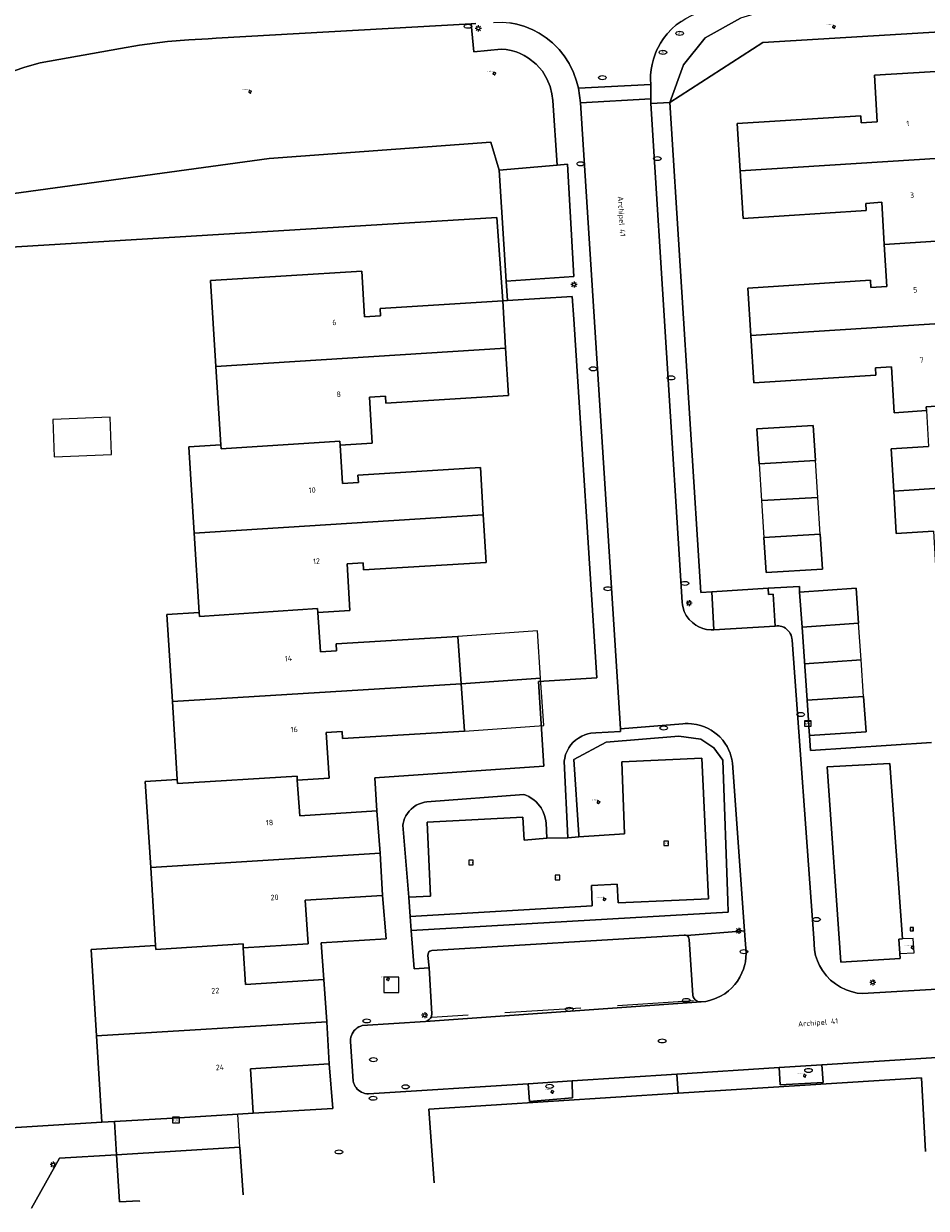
# Model space of a CAD drawing. Header units: metres. Extents: x 162098 to 162858, y 502351 to 503184.
# Tile 7 of 94: x 162331 to 162390, y 502362 to 502439. Entities that reach past the tile are written whole.
import ezdxf
from ezdxf.enums import TextEntityAlignment as Align

# ---------------------------------------------------------------- set-up
doc = ezdxf.new("R2010")
doc.units = ezdxf.units.M
doc.linetypes.add('IE-TERREINAFSCHEIDING-SO', pattern=[10, 8, -2])
doc.linetypes.add('RI-HWA-SO', pattern=[7.4, 5, -2.4])
for name, color, linetype, lineweight, true_color in [('B-PV-GR-BEPLANTING_CULTUUR_HEESTERS-GV', 7, 'Continuous', 13, 0x99cc00), ('B-PV-GR-BEPLANTING_CULTUUR_ROOS-GV', 7, 'Continuous', 18, 0x99cc00), ('B-PV-GR-BOOM-S', 7, 'Continuous', 13, 0x4c9900), ('B-PV-IE-TERREINAFSCHEIDING-G', 6, 'IE-TERREINAFSCHEIDING-SO', 18, 0xff00ff), ('B-PV-RI-HWA_GOOT_MOLGOOT-G', 150, 'RI-HWA-SO', 18, 0x007fff)]:
    doc.layers.add(name, color=color, linetype=linetype, lineweight=lineweight, true_color=true_color)
for name, color, linetype, lineweight in [('B-PV-IE-MEUBILAIR-S', 252, 'Continuous', 13), ('B-PV-IE-MEUBILAIR_WEGMEUBILAIR-GV', 252, 'Continuous', 13), ('B-PV-IE-MEUBILAIR_WEGMEUBILAIR-S', 252, 'Continuous', 13), ('B-PV-OG-BEBOUWING-GV', 7, 'Continuous', 18), ('B-PV-OG-BEBOUWING-T18', 7, 'Continuous', 18), ('B-PV-OG-BEBOUWING_LUIFEL-GV', 7, 'Continuous', 18), ('B-PV-OG-BEBOUWING_OVERBOUWING-GV', 7, 'Continuous', 18), ('B-PV-OG-TERREIN_BEGROEID-GV', 7, 'Continuous', 13), ('B-PV-OG-TERREIN_ERF-GV', 252, 'Continuous', 13), ('B-PV-OG-TOPOGRAFIE-T18', 7, 'Continuous', 18), ('B-PV-VH-GESLOTENVERHARDING_ASFALT-GV', 252, 'Continuous', 13), ('B-PV-VH-GESLOTENVERHARDING_KUNSTSTOF-GV', 252, 'Continuous', 13), ('B-PV-VH-HALFVERHARDING-GV', 252, 'Continuous', 13), ('B-PV-VH-OPENVERHARDING_BETONSTRAATSTEEN-GV', 252, 'Continuous', 13), ('B-PV-VH-OPENVERHARDING_TEGEL-GV', 252, 'Continuous', 13)]:
    doc.layers.add(name, color=color, linetype=linetype, lineweight=lineweight)
doc.styles.add('NLCS-ISO', font='NLCS-ISO.ttf')
doc.styles.add('NLCS-ISO-M200-T18', font='NLCS-ISO.ttf', dxfattribs={"height": 1.8})

# ---------------------------------------------------------------- blocks, each defined once
blk = doc.blocks.new('SIE-MEUBILAIR_BORD_VERKEER-SO')
blk.add_lwpolyline([(-0.5625, -0.5625), (0.5625, -0.5625), (0.5625, 0.5625), (-0.5625, 0.5625)], close=True)
at = {"style": 'NLCS-ISO'}
blk.add_text('vb', height=0.75, dxfattribs=at).set_placement((0, 0), align=Align.MIDDLE_CENTER)
blk = doc.blocks.new('SIE-MEUBILAIR_KAST_TELECOM-SO')
for points in [[(-1, 1), (1, 1), (1, 0.84), (-1, 0.84)], [(-1, 0.76), (1, 0.76), (1, -1), (-1, -1)]]:
    blk.add_lwpolyline(points, close=True)
at = {"style": 'NLCS-ISO'}
blk.add_text('tele', height=0.75, dxfattribs=at).set_placement((0, 0), align=Align.MIDDLE_CENTER)
blk = doc.blocks.new('SIE-MEUBILAIR_PAAL_LICHTMAST-SO')
for points in [[(-0.62, 0), (-1, 0)], [(-0.71, 0.71), (-0.44, 0.44)], [(0, 1), (0, 0.62)], [(0.44, 0.44), (0.71, 0.71)], [(1, 0), (0.62, 0)], [(-0.71, -0.71), (-0.44, -0.44)], [(0, -0.62), (0, -1)], [(0.44, -0.44), (0.71, -0.71)]]:
    blk.add_lwpolyline(points)
blk.add_circle((0, 0), 0.5)
blk = doc.blocks.new('SIE-MEUBILAIR_PUT_KOLK-SO')
blk.add_ellipse((0, 0), major_axis=(1.25, 0), ratio=0.54)
blk = doc.blocks.new('SIE-MEUBILAIR_PUT_BRANDKRAAN-SO')
blk.add_ellipse((0, 0), major_axis=(1.25, 0), ratio=0.54)
blk = doc.blocks.new('SIE-MEUBILAIR_PUT_RIOOLPUT-SO')
blk.add_ellipse((0, 0), major_axis=(1.25, 0), ratio=0.54)
blk = doc.blocks.new('SIE-MEUBILAIR_PUT_DRAINAGEPUT-SO')
blk.add_ellipse((0, 0), major_axis=(1.25, 0), ratio=0.54)
at = {"style": 'NLCS-ISO'}
blk.add_text('dr', height=0.75, dxfattribs=at).set_placement((0.03, 0), align=Align.MIDDLE_CENTER)
blk = doc.blocks.new('SIE-WEG_SPEELTOESTEL-SO')
at = {"flags": 128}
blk.add_lwpolyline([(-0.75, -0.75), (0.75, -0.75), (0.75, 0.75), (-0.75, 0.75)], close=True, dxfattribs=at)
at = {"style": 'NLCS-ISO'}
blk.add_text('SPT', height=0.45, dxfattribs=at).set_placement((0, 0), align=Align.MIDDLE_CENTER)
blk = doc.blocks.new('SGR-BOOM_GBKN-SO')
for centre, start, end in [((-0.25, -0.1), 67.1244, 157.1244), ((-0.1, 0.25), 157.1244, 247.1244), ((-0.1, 0.25), 337.1244, 157.1244), ((0.25, 0.1), 247.1244, 337.1244), ((-0.25, -0.1), 157.1244, 337.1244), ((0.1, -0.25), 157.1244, 337.1244), ((0.1, -0.25), 337.1244, 67.1244)]:
    blk.add_arc(centre, 0.188, start, end)
at = {"extrusion": (0, 0, -1)}
blk.add_arc((-0.25, 0.1), 0.188, 22.8756, 202.8756, dxfattribs=at)
at = {"style": 'NLCS-ISO'}
blk.add_attdef('SOORT', text='', height=0.35, dxfattribs=at).set_placement((0, 0.75), align=Align.MIDDLE_RIGHT)

msp = doc.modelspace()

# ---------------------------------------------------------------- linework, layer by layer
at = {"layer": 'B-PV-GR-BEPLANTING_CULTUUR_HEESTERS-GV'}
for points in [[(162415.868, 502442.63), (162380.917, 502440.452), (162377.85, 502439.527), (162375.542, 502438.236), (162374.12, 502436.474), (162373.217, 502434.017), (162379.308, 502437.933), (162417.408, 502440.241)], [(162373.955, 502439.325), (162373.643, 502439.093), (162373.343, 502438.827), (162373.046, 502438.51), (162372.811, 502438.21), (162372.609, 502437.904), (162372.45, 502437.618), (162372.35, 502437.408), (162372.255, 502437.179), (162372.144, 502436.856), (162372.055, 502436.51), (162371.993, 502436.162), (162371.959, 502435.811), (162371.95, 502435.529), (162371.963, 502435.192), (162371.976, 502434.258), (162371.981, 502433.946), (162373.217, 502434.017), (162374.12, 502436.474), (162375.542, 502438.236), (162377.85, 502439.527)]]:
    msp.add_lwpolyline(points, dxfattribs=at)
for points in [[(162319.57, 502405.595), (162322.955, 502401.815), (162323.123, 502400.911), (162321.494, 502424.06), (162325.72, 502424.26), (162361.877, 502426.468), (162362.267, 502421.009), (162362.566, 502421.034), (162362.485, 502422.303), (162362.034, 502429.57), (162361.488, 502431.401), (162346.942, 502430.344), (162326.358, 502427.516), (162316.92, 502425.025), (162318.284, 502406.32)], [(162374.328, 502379.422), (162374.39, 502379.376), (162374.439, 502379.317), (162374.471, 502379.247), (162374.483, 502379.162), (162374.727, 502375.521), (162374.751, 502375.412), (162374.807, 502375.299), (162374.879, 502375.212), (162375.016, 502375.118), (162375.118, 502375.083), (162375.274, 502375.072), (162375.581, 502375.112), (162375.808, 502375.161), (162376.152, 502375.27), (162376.489, 502375.421), (162376.814, 502375.614), (162377.062, 502375.801), (162377.268, 502375.987), (162377.477, 502376.215), (162377.644, 502376.434), (162377.813, 502376.704), (162377.947, 502376.972), (162378.049, 502377.232), (162378.134, 502377.524), (162378.171, 502377.702), (162378.208, 502377.977), (162378.218, 502378.266), (162378.113, 502379.724)], [(162383.192, 502370.944), (162380.383, 502370.778), (162380.458, 502369.632), (162383.258, 502369.785)], [(162363.933, 502369.712), (162364.019, 502368.56), (162366.831, 502368.786), (162366.817, 502369.9)]]:
    msp.add_lwpolyline(points, close=True, dxfattribs=at)
at = {"layer": 'B-PV-GR-BEPLANTING_CULTUUR_ROOS-GV'}
for points in [[(162375.255, 502392.292), (162376.109, 502391.735), (162376.702, 502390.906), (162377.009, 502381.697), (162377.033, 502380.962), (162356.261, 502379.748), (162356.456, 502377.243), (162357.44, 502377.302), (162357.361, 502378.113), (162357.365, 502378.23), (162357.389, 502378.292), (162357.427, 502378.347), (162357.491, 502378.401), (162357.615, 502378.438), (162374.164, 502379.46), (162374.234, 502379.456), (162374.328, 502379.422), (162378.113, 502379.724), (162377.322, 502390.71), (162377.277, 502390.98), (162377.222, 502391.197), (162377.162, 502391.377), (162377.065, 502391.612), (162376.968, 502391.801), (162376.833, 502392.02), (162376.683, 502392.221), (162376.488, 502392.44), (162376.351, 502392.568), (162376.172, 502392.715), (162375.931, 502392.88), (162375.737, 502392.989), (162375.483, 502393.104), (162375.22, 502393.195), (162374.969, 502393.257), (162374.632, 502393.304), (162374.414, 502393.314), (162374.219, 502393.309), (162374.059, 502393.296), (162369.987, 502392.959), (162369.989, 502392.786), (162368.363, 502392.701), (162368.041, 502392.678), (162367.84, 502392.637), (162367.643, 502392.577), (162367.446, 502392.493), (162367.222, 502392.366), (162367.037, 502392.23), (162366.869, 502392.076), (162366.727, 502391.913), (162366.591, 502391.719), (162366.478, 502391.509), (162366.387, 502391.28), (162366.327, 502391.053), (162366.297, 502390.859), (162366.534, 502385.834), (162367.26, 502385.883), (162367.25, 502386.027), (162366.928, 502390.952), (162369.039, 502392.091), (162373.813, 502392.484)], [(162357.523, 502382.012), (162357.302, 502386.862), (162363.575, 502387.189), (162363.669, 502385.666), (162365.149, 502385.804), (162365.112, 502386.807), (162365.075, 502387.05), (162365.008, 502387.296), (162364.913, 502387.532), (162364.774, 502387.782), (162364.591, 502388.028), (162364.444, 502388.182), (162364.294, 502388.313), (162364.133, 502388.43), (162363.97, 502388.527), (162363.78, 502388.618), (162363.64, 502388.671), (162357.296, 502388.181), (162357.127, 502388.156), (162356.928, 502388.105), (162356.751, 502388.038), (162356.598, 502387.961), (162356.417, 502387.844), (162356.256, 502387.71), (162356.129, 502387.577), (162356.015, 502387.431), (162355.915, 502387.271), (162355.831, 502387.095), (162355.778, 502386.949), (162355.732, 502386.767), (162355.714, 502386.662), (162356.113, 502381.944)]]:
    msp.add_lwpolyline(points, close=True, dxfattribs=at)
at = {"layer": 'B-PV-IE-MEUBILAIR_WEGMEUBILAIR-GV'}
for points in [[(162388.292, 502378.247), (162389.228, 502378.281), (162389.16, 502379.236), (162388.477, 502379.204), (162388.224, 502379.192)], [(162355.462, 502376.7), (162354.462, 502376.7), (162354.462, 502375.7), (162355.462, 502375.7)]]:
    msp.add_lwpolyline(points, close=True, dxfattribs=at)
at = {"layer": 'B-PV-IE-TERREINAFSCHEIDING-G'}
msp.add_lwpolyline([(162375.255, 502392.292), (162373.813, 502392.484), (162369.039, 502392.091), (162366.928, 502390.952), (162367.25, 502386.027)], dxfattribs=at)
at = {"layer": 'B-PV-OG-BEBOUWING-GV'}
for points in [[(162396.499, 502436.39), (162386.627, 502435.809), (162386.806, 502432.739), (162385.759, 502432.672), (162385.731, 502433.141), (162377.626, 502432.626), (162377.826, 502429.522), (162396.833, 502430.73)], [(162396.833, 502430.73), (162377.826, 502429.522), (162378.025, 502426.419), (162386.094, 502426.932), (162386.067, 502427.402), (162387.115, 502427.469), (162387.276, 502424.712), (162397.15, 502425.34)], [(162387.276, 502424.712), (162387.437, 502421.957), (162386.389, 502421.89), (162386.362, 502422.359), (162378.321, 502421.848), (162378.521, 502418.744), (162397.468, 502419.949), (162397.15, 502425.34)], [(162354.229, 502420.506), (162354.257, 502420.037), (162353.208, 502419.971), (162353.028, 502422.96), (162343.113, 502422.345), (162343.465, 502416.715), (162362.451, 502417.904), (162362.267, 502421.009)], [(162390.022, 502414.078), (162397.784, 502414.589), (162397.769, 502414.848), (162397.468, 502419.949), (162378.521, 502418.744), (162378.72, 502415.641), (162386.725, 502416.15), (162386.697, 502416.62), (162387.745, 502416.687), (162387.921, 502413.679), (162390.037, 502413.818)], [(162362.451, 502417.904), (162343.465, 502416.715), (162343.785, 502411.585), (162343.801, 502411.326), (162351.584, 502411.813), (162351.599, 502411.555), (162353.706, 502411.687), (162353.525, 502414.702), (162354.573, 502414.768), (162354.601, 502414.298), (162362.636, 502414.801)], [(162400.217, 502409.34), (162399.886, 502414.975), (162397.769, 502414.848), (162397.784, 502414.589), (162390.022, 502414.078), (162390.037, 502413.818), (162390.174, 502411.473), (162387.73, 502411.312), (162387.892, 502408.533)], [(162379.063, 502410.332), (162382.767, 502410.542), (162382.62, 502412.837), (162378.915, 502412.627)], [(162341.68, 502411.453), (162342.033, 502405.8), (162360.99, 502406.981), (162360.804, 502410.085), (162352.771, 502409.585), (162352.799, 502409.115), (162351.749, 502409.05), (162351.599, 502411.555), (162351.584, 502411.813), (162343.801, 502411.326), (162343.785, 502411.585)], [(162400.531, 502404.014), (162400.217, 502409.34), (162387.892, 502408.533), (162388.054, 502405.77), (162390.498, 502405.931), (162390.673, 502402.935), (162392.79, 502403.055), (162392.773, 502403.315), (162400.546, 502403.755)], [(162342.033, 502405.8), (162342.358, 502400.593), (162342.374, 502400.333), (162350.125, 502400.844), (162350.143, 502400.586), (162352.248, 502400.725), (162352.065, 502403.782), (162353.114, 502403.847), (162353.142, 502403.377), (162361.176, 502403.877), (162360.99, 502406.981)], [(162379.522, 502403.216), (162383.226, 502403.426), (162383.078, 502405.721), (162379.374, 502405.511)], [(162350.125, 502400.844), (162342.374, 502400.333), (162342.358, 502400.593), (162340.252, 502400.454), (162340.607, 502394.765), (162359.538, 502395.925), (162359.323, 502399.029), (162351.338, 502398.54), (162351.37, 502398.07), (162350.321, 502398.006), (162350.143, 502400.586)], [(162359.538, 502395.925), (162340.607, 502394.765), (162340.927, 502389.652), (162340.943, 502389.393), (162348.779, 502389.871), (162348.796, 502389.611), (162350.893, 502389.739), (162350.686, 502392.739), (162351.735, 502392.803), (162351.767, 502392.334), (162359.752, 502392.823)], [(162348.779, 502389.871), (162340.943, 502389.393), (162340.927, 502389.652), (162338.832, 502389.524), (162339.184, 502383.885), (162354.217, 502384.823), (162354.016, 502387.586), (162348.951, 502387.27), (162348.796, 502389.611)], [(162345.24, 502378.88), (162345.256, 502378.621), (162349.508, 502378.888), (162349.319, 502381.742), (162354.39, 502382.059), (162354.217, 502384.823), (162339.184, 502383.885), (162339.503, 502378.78), (162339.519, 502378.521)], [(162350.525, 502376.54), (162345.4, 502376.224), (162345.256, 502378.621), (162345.24, 502378.88), (162339.519, 502378.521), (162339.503, 502378.78), (162335.281, 502378.515), (162335.635, 502372.845), (162350.721, 502373.777)], [(162336.819, 502367.235), (162340.609, 502367.462), (162341.058, 502367.489), (162344.903, 502367.719), (162345.909, 502367.78), (162345.733, 502370.694), (162350.892, 502371.013), (162350.721, 502373.777), (162335.635, 502372.845), (162335.989, 502367.186)]]:
    msp.add_lwpolyline(points, close=True, dxfattribs=at)
for points in [[(162385.425, 502402.178), (162381.724, 502401.933)], [(162385.586, 502399.883), (162385.425, 502402.178)], [(162381.724, 502401.933), (162381.884, 502399.638)], [(162381.884, 502399.638), (162385.586, 502399.883)], [(162385.921, 502395.084), (162382.219, 502394.839)], [(162386.083, 502392.77), (162385.921, 502395.084)], [(162382.219, 502394.839), (162382.311, 502393.53)], [(162382.311, 502393.53), (162382.34, 502393.106), (162382.381, 502392.525)], [(162382.381, 502392.525), (162386.083, 502392.77)], [(162345.236, 502362.433), (162345.037, 502365.55), (162336.952, 502365.059), (162337.14, 502361.972)], [(162337.14, 502361.972), (162338.438, 502362.051), (162338.441, 502362.001)]]:
    msp.add_lwpolyline(points, dxfattribs=at)
at = {"layer": 'B-PV-OG-BEBOUWING_LUIFEL-GV'}
for points in [[(162382.922, 502408.132), (162382.767, 502410.542), (162379.063, 502410.332), (162379.219, 502407.921)], [(162379.219, 502407.921), (162379.374, 502405.511), (162383.078, 502405.721), (162382.922, 502408.132)], [(162385.753, 502397.483), (162385.586, 502399.883), (162381.884, 502399.638), (162382.052, 502397.238)], [(162364.749, 502396.286), (162364.535, 502399.389), (162359.323, 502399.029), (162359.538, 502395.925)], [(162382.052, 502397.238), (162382.219, 502394.839), (162385.921, 502395.084), (162385.753, 502397.483)], [(162359.538, 502395.925), (162359.752, 502392.823), (162364.964, 502393.183), (162364.749, 502396.286)]]:
    msp.add_lwpolyline(points, close=True, dxfattribs=at)
for points in [[(162341.058, 502367.489), (162340.609, 502367.462), (162336.819, 502367.235)], [(162336.819, 502367.235), (162336.952, 502365.059)], [(162344.903, 502367.719), (162341.058, 502367.489)], [(162345.037, 502365.55), (162344.903, 502367.719)], [(162336.952, 502365.059), (162345.037, 502365.55)]]:
    msp.add_lwpolyline(points, dxfattribs=at)
at = {"layer": 'B-PV-OG-BEBOUWING_OVERBOUWING-GV'}
msp.add_lwpolyline([(162332.767, 502413.241), (162332.865, 502410.788), (162336.621, 502410.937), (162336.523, 502413.39)], close=True, dxfattribs=at)
at = {"layer": 'B-PV-OG-TERREIN_BEGROEID-GV'}
for points in [[(162360.195, 502439.166), (162343.486, 502438.216), (162342.944, 502438.19), (162341.685, 502438.126), (162340.281, 502438.004), (162338.46, 502437.764), (162337.202, 502437.547), (162331.946, 502436.608), (162330.932, 502436.315), (162329.545, 502435.833), (162327.905, 502435.18), (162326.819, 502434.695), (162325.501, 502434.046), (162323.833, 502433.126), (162322.468, 502432.284), (162321.411, 502431.573), (162315.364, 502427.503)], [(162365.84, 502429.912), (162365.538, 502434.135), (162365.489, 502434.583), (162365.368, 502435.064), (162365.162, 502435.565), (162364.861, 502436.056), (162364.452, 502436.525), (162363.959, 502436.919), (162363.662, 502437.097), (162363.361, 502437.239), (162363.14, 502437.323), (162362.814, 502437.416), (162362.498, 502437.476), (162362.16, 502437.508), (162360.359, 502437.334), (162360.195, 502439.166)], [(162318.284, 502406.32), (162316.92, 502425.025), (162326.358, 502427.516), (162346.942, 502430.344), (162361.488, 502431.401), (162362.034, 502429.57)], [(162362.034, 502429.57), (162365.84, 502429.912)]]:
    msp.add_lwpolyline(points, dxfattribs=at)
msp.add_lwpolyline([(162367.26, 502385.883), (162370.25, 502386.084), (162370.071, 502390.815), (162375.318, 502391.048), (162375.747, 502381.82), (162373.836, 502381.737), (162369.836, 502381.562), (162369.767, 502382.789), (162368.076, 502382.694), (162368.118, 502381.364), (162356.19, 502380.662), (162356.261, 502379.748), (162377.033, 502380.962), (162377.009, 502381.697), (162376.702, 502390.906), (162376.109, 502391.735), (162375.255, 502392.292), (162373.813, 502392.484), (162369.039, 502392.091), (162366.928, 502390.952), (162367.25, 502386.027)], close=True, dxfattribs=at)
at = {"layer": 'B-PV-OG-TERREIN_ERF-GV'}
for points in [[(162417.408, 502440.241), (162379.308, 502437.933), (162373.217, 502434.017), (162375.244, 502401.908), (162375.977, 502401.949), (162379.657, 502402.194), (162381.717, 502402.301), (162381.724, 502401.933), (162385.425, 502402.178), (162385.586, 502399.883), (162381.884, 502399.638), (162382.219, 502394.839), (162385.921, 502395.084), (162386.083, 502392.77), (162382.381, 502392.525), (162382.449, 502391.547), (162390.366, 502392.072)], [(162390.037, 502413.818), (162387.921, 502413.679), (162387.745, 502416.687), (162386.697, 502416.62), (162386.725, 502416.15), (162378.72, 502415.641), (162378.521, 502418.744), (162378.321, 502421.848), (162386.362, 502422.359), (162386.389, 502421.89), (162387.437, 502421.957), (162387.276, 502424.712), (162387.115, 502427.469), (162386.067, 502427.402), (162386.094, 502426.932), (162378.025, 502426.419), (162377.826, 502429.522), (162377.626, 502432.626), (162385.731, 502433.141), (162385.759, 502432.672), (162386.806, 502432.739), (162386.627, 502435.809), (162396.499, 502436.39)], [(162327.88, 502366.7), (162335.989, 502367.186), (162335.635, 502372.845), (162335.281, 502378.515), (162339.503, 502378.78), (162339.184, 502383.885), (162338.832, 502389.524), (162340.927, 502389.652), (162340.607, 502394.765), (162340.252, 502400.454), (162342.358, 502400.593), (162342.033, 502405.8), (162341.68, 502411.453), (162343.785, 502411.585), (162343.465, 502416.715), (162343.113, 502422.345), (162353.028, 502422.96), (162353.208, 502419.971), (162354.257, 502420.037), (162354.229, 502420.506), (162362.267, 502421.009), (162361.877, 502426.468), (162325.72, 502424.26)], [(162354.016, 502387.586), (162353.875, 502389.761), (162364.96, 502390.516), (162364.618, 502396.07), (162368.431, 502396.32), (162366.916, 502419.804), (162366.819, 502421.305), (162362.566, 502421.034)], [(162362.566, 502421.034), (162362.267, 502421.009)], [(162362.267, 502421.009), (162362.451, 502417.904)], [(162362.451, 502417.904), (162362.636, 502414.801), (162354.601, 502414.298), (162354.573, 502414.768), (162353.525, 502414.702), (162353.706, 502411.687)], [(162353.706, 502411.687), (162351.599, 502411.555)], [(162351.599, 502411.555), (162351.749, 502409.05)], [(162390.498, 502405.931), (162388.054, 502405.77), (162387.892, 502408.533), (162387.73, 502411.312), (162390.174, 502411.473)], [(162352.799, 502409.115), (162352.771, 502409.585), (162360.804, 502410.085)], [(162360.804, 502410.085), (162360.99, 502406.981)], [(162351.749, 502409.05), (162352.799, 502409.115)], [(162360.99, 502406.981), (162361.176, 502403.877)], [(162352.065, 502403.782), (162352.248, 502400.725), (162350.143, 502400.586)], [(162353.142, 502403.377), (162353.114, 502403.847), (162352.065, 502403.782)], [(162361.176, 502403.877), (162353.142, 502403.377)], [(162350.143, 502400.586), (162350.321, 502398.006)], [(162351.338, 502398.54), (162359.323, 502399.029)], [(162359.323, 502399.029), (162359.538, 502395.925)], [(162350.321, 502398.006), (162351.37, 502398.07), (162351.338, 502398.54)], [(162359.538, 502395.925), (162359.752, 502392.823), (162351.767, 502392.334)], [(162351.767, 502392.334), (162351.735, 502392.803), (162350.686, 502392.739), (162350.893, 502389.739), (162348.796, 502389.611)], [(162348.796, 502389.611), (162348.951, 502387.27)], [(162348.951, 502387.27), (162354.016, 502387.586)], [(162354.39, 502382.059), (162349.319, 502381.742)], [(162350.525, 502376.54), (162350.355, 502378.941), (162354.626, 502379.209), (162354.39, 502382.059)], [(162349.319, 502381.742), (162349.508, 502378.888)], [(162349.508, 502378.888), (162345.256, 502378.621)], [(162345.256, 502378.621), (162345.4, 502376.224), (162350.525, 502376.54)], [(162350.892, 502371.013), (162345.733, 502370.694), (162345.909, 502367.78)], [(162345.909, 502367.78), (162351.125, 502368.092), (162350.892, 502371.013)], [(162389.976, 502365.277), (162389.709, 502370.111), (162373.768, 502369.09), (162357.427, 502368.044), (162357.775, 502363.23)], [(162338.441, 502362.001), (162338.438, 502362.051), (162337.14, 502361.972), (162336.952, 502365.059), (162333.199, 502364.827), (162331.372, 502361.569), (162331.373, 502361.552)]]:
    msp.add_lwpolyline(points, dxfattribs=at)
for points in [[(162379.063, 502410.332), (162378.915, 502412.627), (162382.62, 502412.837), (162382.767, 502410.542)], [(162379.522, 502403.216), (162379.374, 502405.511), (162383.078, 502405.721), (162383.226, 502403.426)]]:
    msp.add_lwpolyline(points, close=True, dxfattribs=at)
at = {"layer": 'B-PV-RI-HWA_GOOT_MOLGOOT-G'}
msp.add_lwpolyline([(162374.766, 502375.14), (162357.618, 502374.061)], dxfattribs=at)
at = {"layer": 'B-PV-VH-GESLOTENVERHARDING_ASFALT-GV'}
for points in [[(162341.685, 502438.126), (162342.944, 502438.19), (162343.486, 502438.216), (162360.195, 502439.166)], [(162360.195, 502439.166), (162360.492, 502439.183)], [(162329.545, 502435.833), (162330.932, 502436.315), (162331.946, 502436.608), (162337.202, 502437.547), (162338.46, 502437.764)], [(162338.46, 502437.764), (162340.281, 502438.004), (162341.685, 502438.126)]]:
    msp.add_lwpolyline(points, dxfattribs=at)
at = {"layer": 'B-PV-VH-GESLOTENVERHARDING_KUNSTSTOF-GV'}
msp.add_lwpolyline([(162367.26, 502385.883), (162366.534, 502385.834), (162365.149, 502385.804), (162363.669, 502385.666), (162363.575, 502387.189), (162357.302, 502386.862), (162357.523, 502382.012), (162356.113, 502381.944), (162356.19, 502380.662), (162368.118, 502381.364), (162368.076, 502382.694), (162369.767, 502382.789), (162369.836, 502381.562), (162373.836, 502381.737), (162375.747, 502381.82), (162375.318, 502391.048), (162370.071, 502390.815), (162370.25, 502386.084)], close=True, dxfattribs=at)
at = {"layer": 'B-PV-VH-HALFVERHARDING-GV'}
msp.add_lwpolyline([(162331.373, 502361.552), (162331.372, 502361.569), (162333.199, 502364.827), (162336.952, 502365.059), (162336.819, 502367.235), (162335.989, 502367.186), (162327.88, 502366.7)], dxfattribs=at)
at = {"layer": 'B-PV-VH-OPENVERHARDING_BETONSTRAATSTEEN-GV'}
for points in [[(162371.963, 502435.192), (162371.95, 502435.529), (162371.959, 502435.811), (162371.993, 502436.162), (162372.055, 502436.51), (162372.144, 502436.856), (162372.255, 502437.179), (162372.35, 502437.408), (162372.45, 502437.618), (162372.609, 502437.904), (162372.811, 502438.21), (162373.046, 502438.51), (162373.343, 502438.827), (162373.643, 502439.093), (162373.955, 502439.325), (162374.264, 502439.518), (162374.641, 502439.711), (162375.053, 502439.874), (162375.554, 502440.014), (162376.003, 502440.089), (162376.672, 502440.173)], [(162361.664, 502439.246), (162362.247, 502439.276), (162362.72, 502439.226), (162363.189, 502439.134), (162363.711, 502438.979), (162364.235, 502438.763), (162364.648, 502438.545), (162365.116, 502438.237), (162365.522, 502437.908), (162365.953, 502437.478), (162366.293, 502437.057), (162366.615, 502436.56), (162366.904, 502435.976), (162367.108, 502435.406), (162367.223, 502434.947)], [(162367.223, 502434.947), (162371.963, 502435.192)], [(162371.963, 502435.192), (162367.223, 502434.947)], [(162367.223, 502434.947), (162367.362, 502433.993)], [(162371.976, 502434.258), (162371.963, 502435.192)], [(162393.375, 502376.072), (162385.851, 502375.618), (162385.494, 502375.659), (162385.107, 502375.749), (162384.784, 502375.861), (162384.405, 502376.043), (162384.075, 502376.252), (162383.757, 502376.51), (162383.488, 502376.786), (162383.222, 502377.135), (162383.033, 502377.454), (162382.889, 502377.772), (162382.774, 502378.112), (162382.693, 502378.483), (162382.655, 502379.246), (162381.228, 502398.77), (162381.217, 502398.903), (162381.195, 502399.007), (162381.162, 502399.107), (162381.109, 502399.22), (162381.058, 502399.302), (162380.98, 502399.4), (162380.892, 502399.486), (162380.798, 502399.557), (162380.685, 502399.621), (162380.563, 502399.67), (162380.443, 502399.7), (162380.354, 502399.712), (162380.263, 502399.716), (162380.124, 502399.707), (162376.102, 502399.454), (162375.916, 502399.449), (162375.63, 502399.482), (162375.381, 502399.546), (162375.113, 502399.656), (162374.913, 502399.77), (162374.704, 502399.927), (162374.495, 502400.135), (162374.297, 502400.406), (162374.167, 502400.661), (162374.084, 502400.897), (162374.037, 502401.104), (162374.016, 502401.266), (162371.981, 502433.946), (162371.976, 502434.258), (162367.362, 502433.993), (162369.987, 502392.959), (162374.059, 502393.296), (162374.219, 502393.309), (162374.414, 502393.314), (162374.632, 502393.304), (162374.969, 502393.257), (162375.22, 502393.195), (162375.483, 502393.104), (162375.737, 502392.989), (162375.931, 502392.88), (162376.172, 502392.715), (162376.351, 502392.568), (162376.488, 502392.44), (162376.683, 502392.221), (162376.833, 502392.02), (162376.968, 502391.801), (162377.065, 502391.612), (162377.162, 502391.377), (162377.222, 502391.197), (162377.277, 502390.98), (162377.322, 502390.71), (162378.113, 502379.724), (162378.218, 502378.266), (162378.208, 502377.977), (162378.171, 502377.702), (162378.134, 502377.524), (162378.049, 502377.232), (162377.947, 502376.972), (162377.813, 502376.704), (162377.644, 502376.434), (162377.477, 502376.215), (162377.268, 502375.987), (162377.062, 502375.801), (162376.814, 502375.614), (162376.489, 502375.421), (162376.152, 502375.27), (162375.808, 502375.161), (162375.581, 502375.112), (162375.274, 502375.072), (162357.195, 502373.798), (162353.052, 502373.522), (162352.963, 502373.495), (162352.832, 502373.44), (162352.72, 502373.373), (162352.627, 502373.3), (162352.532, 502373.206), (162352.448, 502373.096), (162352.384, 502372.984), (162352.338, 502372.874), (162352.306, 502372.761), (162352.285, 502372.629), (162352.283, 502372.477), (162352.467, 502369.875), (162352.482, 502369.805), (162352.506, 502369.725), (162352.542, 502369.636), (162352.593, 502369.539), (162352.648, 502369.457), (162352.724, 502369.364), (162352.808, 502369.285), (162352.894, 502369.219), (162352.998, 502369.158), (162353.11, 502369.108), (162353.218, 502369.075), (162353.348, 502369.051), (162353.463, 502369.045), (162363.933, 502369.712), (162366.817, 502369.9), (162373.681, 502370.344), (162380.383, 502370.778), (162383.192, 502370.944), (162393.785, 502371.63)], [(162367.362, 502433.993), (162371.976, 502434.258)], [(162365.84, 502429.912), (162362.034, 502429.57)], [(162362.034, 502429.57), (162362.485, 502422.303)], [(162362.485, 502422.303), (162366.933, 502422.616), (162366.501, 502429.958), (162365.84, 502429.912)], [(162379.657, 502402.194), (162375.977, 502401.949)], [(162380.124, 502399.707), (162379.986, 502401.791), (162379.675, 502401.763), (162379.657, 502402.194)], [(162375.977, 502401.949), (162376.102, 502399.454)], [(162376.102, 502399.454), (162380.124, 502399.707)], [(162388.477, 502379.204), (162387.636, 502390.704), (162383.535, 502390.473), (162384.433, 502377.679), (162388.311, 502377.915), (162388.292, 502378.247)], [(162375.274, 502375.072), (162375.118, 502375.083), (162375.016, 502375.118), (162374.879, 502375.212), (162374.807, 502375.299), (162374.751, 502375.412), (162374.727, 502375.521), (162374.483, 502379.162), (162374.471, 502379.247), (162374.439, 502379.317), (162374.39, 502379.376), (162374.328, 502379.422), (162374.234, 502379.456), (162374.164, 502379.46), (162357.615, 502378.438), (162357.491, 502378.401), (162357.427, 502378.347), (162357.389, 502378.292), (162357.365, 502378.23), (162357.361, 502378.113), (162357.44, 502377.302)], [(162388.224, 502379.192), (162388.477, 502379.204)], [(162388.292, 502378.247), (162388.224, 502379.192)], [(162357.44, 502377.302), (162357.613, 502374.289), (162357.61, 502374.242), (162357.603, 502374.192), (162357.587, 502374.13), (162357.561, 502374.068), (162357.533, 502374.018), (162357.494, 502373.966), (162357.443, 502373.915), (162357.384, 502373.87), (162357.316, 502373.834), (162357.256, 502373.812), (162357.195, 502373.798)], [(162357.195, 502373.798), (162375.274, 502375.072)]]:
    msp.add_lwpolyline(points, dxfattribs=at)
at = {"layer": 'B-PV-VH-OPENVERHARDING_TEGEL-GV'}
for points in [[(162360.492, 502439.183), (162360.195, 502439.166), (162360.359, 502437.334), (162362.16, 502437.508), (162362.498, 502437.476), (162362.814, 502437.416), (162363.14, 502437.323), (162363.361, 502437.239), (162363.662, 502437.097), (162363.959, 502436.919), (162364.452, 502436.525), (162364.861, 502436.056), (162365.162, 502435.565), (162365.368, 502435.064), (162365.489, 502434.583), (162365.538, 502434.135), (162365.84, 502429.912), (162366.501, 502429.958), (162366.933, 502422.616), (162362.485, 502422.303), (162362.566, 502421.034), (162366.819, 502421.305), (162366.916, 502419.804), (162368.431, 502396.32), (162364.618, 502396.07), (162364.96, 502390.516), (162353.875, 502389.761), (162354.016, 502387.586), (162354.217, 502384.823), (162354.39, 502382.059), (162354.626, 502379.209), (162350.355, 502378.941), (162350.525, 502376.54), (162350.721, 502373.777), (162350.892, 502371.013), (162351.125, 502368.092), (162345.909, 502367.78), (162344.903, 502367.719), (162341.058, 502367.489), (162340.609, 502367.462), (162336.819, 502367.235), (162336.952, 502365.059), (162345.037, 502365.55), (162345.236, 502362.433)], [(162366.297, 502390.859), (162366.327, 502391.053), (162366.387, 502391.28), (162366.478, 502391.509), (162366.591, 502391.719), (162366.727, 502391.913), (162366.869, 502392.076), (162367.037, 502392.23), (162367.222, 502392.366), (162367.446, 502392.493), (162367.643, 502392.577), (162367.84, 502392.637), (162368.041, 502392.678), (162368.363, 502392.701), (162369.989, 502392.786), (162369.987, 502392.959), (162367.362, 502433.993), (162367.223, 502434.947), (162367.108, 502435.406), (162366.904, 502435.976), (162366.615, 502436.56), (162366.293, 502437.057), (162365.953, 502437.478), (162365.522, 502437.908), (162365.116, 502438.237), (162364.648, 502438.545), (162364.235, 502438.763), (162363.711, 502438.979), (162363.189, 502439.134), (162362.72, 502439.226)], [(162373.217, 502434.017), (162371.981, 502433.946)], [(162371.981, 502433.946), (162374.016, 502401.266)], [(162375.977, 502401.949), (162375.244, 502401.908), (162373.217, 502434.017)], [(162390.366, 502392.072), (162382.449, 502391.547), (162382.381, 502392.525), (162382.34, 502393.106), (162382.311, 502393.53), (162382.219, 502394.839), (162381.884, 502399.638), (162381.724, 502401.933), (162381.717, 502402.301), (162379.657, 502402.194), (162379.675, 502401.763), (162379.986, 502401.791), (162380.124, 502399.707), (162380.263, 502399.716), (162380.354, 502399.712), (162380.443, 502399.7), (162380.563, 502399.67), (162380.685, 502399.621), (162380.798, 502399.557), (162380.892, 502399.486), (162380.98, 502399.4), (162381.058, 502399.302), (162381.109, 502399.22), (162381.162, 502399.107), (162381.195, 502399.007), (162381.217, 502398.903), (162381.228, 502398.77), (162382.655, 502379.246), (162382.693, 502378.483), (162382.774, 502378.112), (162382.889, 502377.772), (162383.033, 502377.454), (162383.222, 502377.135), (162383.488, 502376.786), (162383.757, 502376.51), (162384.075, 502376.252), (162384.405, 502376.043), (162384.784, 502375.861), (162385.107, 502375.749), (162385.494, 502375.659), (162385.851, 502375.618), (162393.375, 502376.072)], [(162376.102, 502399.454), (162375.977, 502401.949)], [(162374.016, 502401.266), (162374.037, 502401.104)], [(162374.037, 502401.104), (162374.084, 502400.897)], [(162374.084, 502400.897), (162374.167, 502400.661)], [(162374.167, 502400.661), (162374.297, 502400.406)], [(162374.297, 502400.406), (162374.495, 502400.135), (162374.704, 502399.927)], [(162374.704, 502399.927), (162374.913, 502399.77), (162375.113, 502399.656)], [(162375.113, 502399.656), (162375.381, 502399.546)], [(162375.381, 502399.546), (162375.63, 502399.482)], [(162375.63, 502399.482), (162375.916, 502399.449)], [(162375.916, 502399.449), (162376.102, 502399.454)], [(162357.775, 502363.23), (162357.427, 502368.044), (162373.768, 502369.09), (162373.681, 502370.344), (162366.817, 502369.9), (162366.831, 502368.786), (162364.019, 502368.56), (162363.933, 502369.712), (162353.463, 502369.045), (162353.348, 502369.051), (162353.218, 502369.075), (162353.11, 502369.108), (162352.998, 502369.158), (162352.894, 502369.219), (162352.808, 502369.285), (162352.724, 502369.364), (162352.648, 502369.457), (162352.593, 502369.539), (162352.542, 502369.636), (162352.506, 502369.725), (162352.482, 502369.805), (162352.467, 502369.875), (162352.283, 502372.477), (162352.285, 502372.629), (162352.306, 502372.761), (162352.338, 502372.874), (162352.384, 502372.984), (162352.448, 502373.096), (162352.532, 502373.206), (162352.627, 502373.3), (162352.72, 502373.373), (162352.832, 502373.44), (162352.963, 502373.495), (162353.052, 502373.522), (162357.195, 502373.798), (162357.256, 502373.812), (162357.316, 502373.834), (162357.384, 502373.87), (162357.443, 502373.915), (162357.494, 502373.966), (162357.533, 502374.018), (162357.561, 502374.068), (162357.587, 502374.13), (162357.603, 502374.192), (162357.61, 502374.242), (162357.613, 502374.289), (162357.44, 502377.302), (162356.456, 502377.243), (162356.261, 502379.748), (162356.19, 502380.662), (162356.113, 502381.944), (162355.714, 502386.662), (162355.732, 502386.767), (162355.778, 502386.949), (162355.831, 502387.095), (162355.915, 502387.271), (162356.015, 502387.431), (162356.129, 502387.577), (162356.256, 502387.71), (162356.417, 502387.844), (162356.598, 502387.961), (162356.751, 502388.038), (162356.928, 502388.105), (162357.127, 502388.156), (162357.296, 502388.181), (162363.64, 502388.671), (162363.78, 502388.618), (162363.97, 502388.527), (162364.133, 502388.43), (162364.294, 502388.313), (162364.444, 502388.182), (162364.591, 502388.028), (162364.774, 502387.782), (162364.913, 502387.532), (162365.008, 502387.296), (162365.075, 502387.05), (162365.112, 502386.807), (162365.149, 502385.804), (162366.534, 502385.834), (162366.297, 502390.859)], [(162393.785, 502371.63), (162383.192, 502370.944), (162383.258, 502369.785), (162380.458, 502369.632), (162380.383, 502370.778), (162373.681, 502370.344), (162373.768, 502369.09), (162389.709, 502370.111), (162389.976, 502365.277)]]:
    msp.add_lwpolyline(points, dxfattribs=at)
msp.add_lwpolyline([(162388.477, 502379.204), (162388.224, 502379.192), (162388.292, 502378.247), (162388.311, 502377.915), (162384.433, 502377.679), (162383.535, 502390.473), (162387.636, 502390.704)], close=True, dxfattribs=at)

# ---------------------------------------------------------------- block references
at = {"layer": 'B-PV-GR-BOOM-S', "xscale": 0.2, "yscale": 0.2, "zscale": 0.2}
for p in [(162383.972, 502438.974), (162361.706, 502435.911), (162345.696, 502434.716), (162368.539, 502388.163), (162368.93, 502381.797), (162389.116, 502378.648), (162354.735, 502376.567), (162382.058, 502370.238), (162365.506, 502369.187)]:
    msp.add_blockref('SGR-BOOM_GBKN-SO', p, dxfattribs=at).add_auto_attribs({'SOORT': '****%%c***m'})
at = {"layer": 'B-PV-IE-MEUBILAIR-S', "xscale": 0.2, "yscale": 0.2, "zscale": 0.2}
for name, p in [('SIE-MEUBILAIR_PUT_KOLK-SO', (162359.979, 502439.006)), ('SIE-MEUBILAIR_PAAL_LICHTMAST-SO', (162360.66, 502438.866)), ('SIE-MEUBILAIR_PUT_DRAINAGEPUT-SO', (162373.862, 502438.544)), ('SIE-MEUBILAIR_PUT_DRAINAGEPUT-SO', (162372.762, 502437.3)), ('SIE-MEUBILAIR_PUT_RIOOLPUT-SO', (162368.801, 502435.636)), ('SIE-MEUBILAIR_PUT_KOLK-SO', (162367.362, 502429.99)), ('SIE-MEUBILAIR_PUT_KOLK-SO', (162372.395, 502430.333)), ('SIE-MEUBILAIR_PAAL_LICHTMAST-SO', (162366.935, 502422.083)), ('SIE-MEUBILAIR_PUT_KOLK-SO', (162368.184, 502416.559)), ('SIE-MEUBILAIR_PUT_KOLK-SO', (162373.295, 502415.964)), ('SIE-MEUBILAIR_PUT_KOLK-SO', (162369.152, 502402.148)), ('SIE-MEUBILAIR_PUT_KOLK-SO', (162374.205, 502402.498)), ('SIE-MEUBILAIR_PAAL_LICHTMAST-SO', (162374.479, 502401.205)), ('SIE-MEUBILAIR_PUT_KOLK-SO', (162381.801, 502393.907)), ('SIE-MEUBILAIR_PUT_KOLK-SO', (162372.819, 502393.027)), ('SIE-MEUBILAIR_KAST_TELECOM-SO', (162382.265, 502393.312)), ('SIE-MEUBILAIR_PUT_KOLK-SO', (162382.835, 502380.476)), ('SIE-MEUBILAIR_PAAL_LICHTMAST-SO', (162377.735, 502379.734)), ('SIE-MEUBILAIR_BORD_VERKEER-SO', (162389.08, 502379.85)), ('SIE-MEUBILAIR_PUT_KOLK-SO', (162378.071, 502378.37)), ('SIE-MEUBILAIR_PAAL_LICHTMAST-SO', (162386.519, 502376.351)), ('SIE-MEUBILAIR_PUT_RIOOLPUT-SO', (162374.296, 502375.174)), ('SIE-MEUBILAIR_PAAL_LICHTMAST-SO', (162357.145, 502374.203)), ('SIE-MEUBILAIR_PUT_KOLK-SO', (162366.63, 502374.589)), ('SIE-MEUBILAIR_PUT_KOLK-SO', (162353.347, 502373.831)), ('SIE-MEUBILAIR_PUT_RIOOLPUT-SO', (162372.714, 502372.521)), ('SIE-MEUBILAIR_PUT_RIOOLPUT-SO', (162353.785, 502371.295)), ('SIE-MEUBILAIR_PUT_KOLK-SO', (162382.307, 502370.585)), ('SIE-MEUBILAIR_PUT_BRANDKRAAN-SO', (162355.897, 502369.511)), ('SIE-MEUBILAIR_PUT_KOLK-SO', (162365.334, 502369.542)), ('SIE-MEUBILAIR_PUT_KOLK-SO', (162353.767, 502368.763)), ('SIE-MEUBILAIR_KAST_TELECOM-SO', (162340.842, 502367.335)), ('SIE-MEUBILAIR_PUT_KOLK-SO', (162351.521, 502365.248)), ('SIE-MEUBILAIR_PAAL_LICHTMAST-SO', (162332.791, 502364.415))]:
    msp.add_blockref(name, p, dxfattribs=at)
at = {"layer": 'B-PV-IE-MEUBILAIR_WEGMEUBILAIR-S', "xscale": 0.2, "yscale": 0.2, "zscale": 0.2}
for p in [(162372.98, 502385.468), (162360.181, 502384.203), (162365.846, 502383.225)]:
    msp.add_blockref('SIE-WEG_SPEELTOESTEL-SO', p, dxfattribs=at)

# ---------------------------------------------------------------- texts
at = {"layer": 'B-PV-OG-BEBOUWING-T18', "style": 'NLCS-ISO-M200-T18'}
for s, p in [('1', (162388.815, 502432.634)), ('3', (162389.09, 502427.933)), ('5', (162389.307, 502421.736)), ('6', (162351.227, 502419.599)), ('7', (162389.722, 502417.135)), ('8', (162351.51, 502414.894)), ('10', (162349.772, 502408.612)), ('12', (162350.051, 502403.953)), ('14', (162348.214, 502397.579)), ('16', (162348.592, 502392.929)), ('18', (162346.976, 502386.825)), ('20', (162347.302, 502381.927)), ('22', (162343.421, 502375.813)), ('24', (162343.723, 502370.791))]:
    msp.add_text(s, height=0.36, rotation=3.8, dxfattribs=at).set_placement(p, align=Align.MIDDLE)
at = {"layer": 'B-PV-OG-TOPOGRAFIE-T18', "style": 'NLCS-ISO-M200-T18'}
for rotation, p in [(-86.8, (162370.004, 502426.544)), (4.4, (162382.936, 502373.669))]:
    msp.add_text('Archipel 41', height=0.36, rotation=rotation, dxfattribs=at).set_placement(p, align=Align.MIDDLE)

doc.saveas('drawing.dxf')
